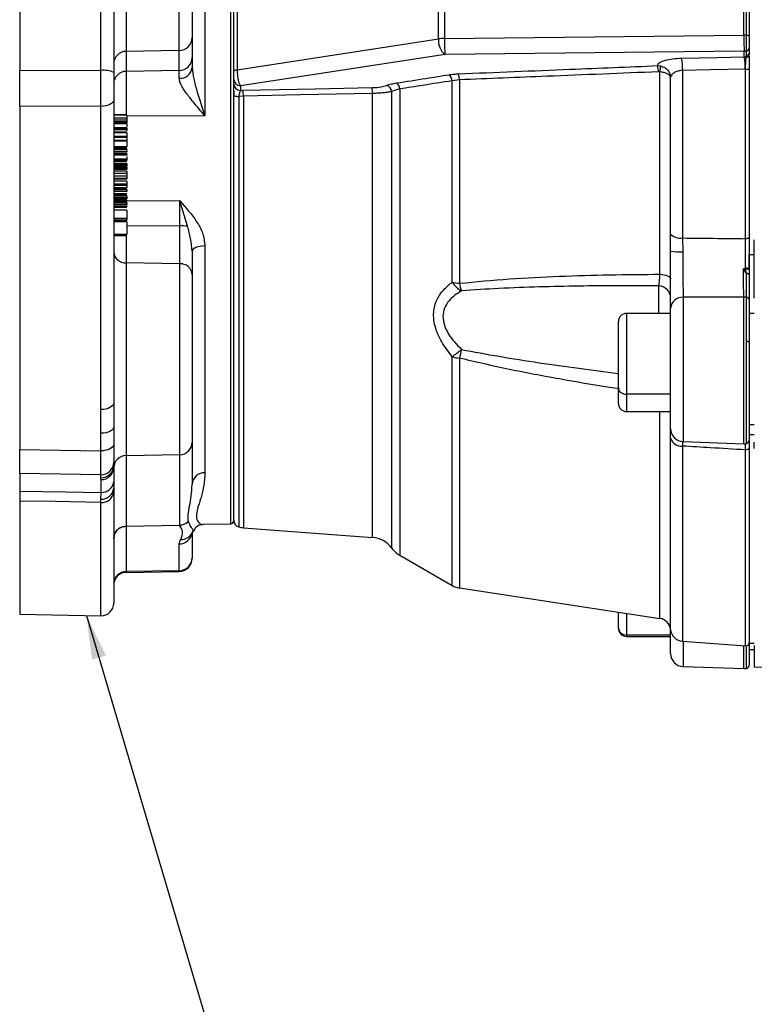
# Model space of a CAD drawing. Header units: inches. Extents: x 0.6 to 16.3, y 0.2 to 11.5.
# Tile 10 of 18: x 7.8 to 10.1, y 4 to 7.1. Entities that reach past the tile are written whole.
import ezdxf

# ---------------------------------------------------------------- set-up
doc = ezdxf.new("R2010")
doc.units = ezdxf.units.IN
doc.header["$MEASUREMENT"] = 0
doc.styles.add('SLDTEXTSTYLE0', font='TXT', dxfattribs={"width": 0.75})
doc.dimstyles.new('SLDDIMSTYLE2', dxfattribs={"dimtxt": 0.137795, "dimasz": 0.14, "dimexe": 0, "dimexo": 0.0625, "dimgap": 0.034449, "dimtad": 0, "dimdec": 1, "dimlfac": 1.5, "dimrnd": 1e-09, "dimzin": 12, "dimdsep": 46, "dimtxsty": 'SLDTEXTSTYLE0', "dimblk1": 'CLOSED', "dimblk2": 'CLOSED', "dimsah": 1, "dimcen": 0.09, "dimadec": 0, "dimazin": 3, "dimtfac": 1, "dimtdec": 1, "dimtofl": 0, "dimtmove": 0, "dimatfit": 3, "dimldrblk": 'CLOSED', "dimfxl": 0, "dimfrac": 2, "dimtolj": 1, "dimtzin": 12, "dimarcsym": 0})
doc.dimstyles.new('SLDDIMSTYLE3', dxfattribs={"dimtxt": 0.18, "dimasz": 0.14, "dimexe": 0, "dimexo": 0.0625, "dimgap": 0, "dimtad": 0, "dimtih": 1, "dimtoh": 1, "dimdec": 0, "dimrnd": 1e-09, "dimzin": 0, "dimdsep": 46, "dimtxsty": 'Standard', "dimsah": 1, "dimcen": 0.09, "dimadec": 0, "dimazin": 0, "dimtfac": 0.14, "dimtdec": 0, "dimtofl": 0, "dimtmove": 0, "dimatfit": 3, "dimfxl": 0, "dimfrac": 2, "dimtolj": 1, "dimtzin": 0, "dimarcsym": 0})

# ---------------------------------------------------------------- blocks, each defined once
blk = doc.blocks.new('_Closed')
at = {"color": 0, "linetype": 'ByBlock', "lineweight": -2}
for p, q in [((-1, 0.166667), (0, 0)), ((-1, 0.166667), (-1, -0.166667)), ((0, 0), (-1, -0.166667)), ((0, 0), (-1, 0))]:
    blk.add_line(p, q, dxfattribs=at)
blk = doc.blocks.new('_D_5')
at = {"color": 7, "linetype": 'Continuous', "lineweight": 0}
for p, q in [((9.9424, 10.7952), (9.9005, 10.7952)), ((9.9005, 10.7952), (9.9005, 10.5764)), ((10.2479, 10.7952), (10.2899, 10.7952)), ((10.2899, 10.7952), (10.2899, 10.5764)), ((7.7641, 6.9089), (7.7641, 10.6361)), ((12.3531, 5.643), (12.3531, 10.6361)), ((7.7641, 10.5967), (9.7796, 10.5967)), ((12.3531, 10.5967), (10.4107, 10.5967)), ((9.9005, 10.5764), (9.9424, 10.5764)), ((10.2899, 10.5764), (10.2479, 10.5764))]:
    blk.add_line(p, q, dxfattribs=at)
at = {"color": 7, "linetype": 'Continuous', "lineweight": 18, "xscale": 0.14, "yscale": 0.14, "rotation": 180.0000000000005}
blk.add_blockref('_Closed', (7.7641, 10.5967, -2.001), dxfattribs=at)
at = {"color": 7, "linetype": 'Continuous', "lineweight": 18, "xscale": 0.14, "yscale": 0.14}
blk.add_blockref('_Closed', (12.3531, 10.5967, -2.001), dxfattribs=at)
at = {"color": 7, "linetype": 'Continuous', "lineweight": 18, "char_height": 0.1378, "attachment_point": 1, "style": 'SLDTEXTSTYLE0'}
for s, insert in [('175', (9.9424, 10.7541)), ('6.9', (9.9679, 10.5479))]:
    blk.add_mtext(s, dxfattribs=dict(at, insert=insert))

msp = doc.modelspace()

# ---------------------------------------------------------------- linework, layer by layer
at = {"color": 7, "linetype": 'Continuous', "lineweight": 25}
for p, q in [((9.0998, 7.0833), (9.0998, 7.9687)), ((9.1192, 7.9702), (9.1192, 7.0848)), ((8.4474, 6.9809), (8.4474, 7.8663)), ((8.4577, 7.871), (8.4577, 6.9855)), ((7.7641, 7.7958), (7.7641, 6.9839)), ((8.0234, 6.9829), (8.0234, 7.7981)), ((8.0641, 7.7919), (8.0641, 6.9766)), ((8.3141, 7.5792), (8.3141, 7.0877)), ((10.0738, 7.095), (10.0738, 7.4584)), ((10.082, 7.0949), (10.082, 7.4583)), ((10.0908, 7.4556), (10.0908, 7.0922)), ((8.355, 7.2652), (8.355, 6.838)), ((9.1192, 7.0848), (10.0738, 7.095)), ((10.082, 7.0444), (10.082, 7.0949)), ((8.3141, 7.0877), (8.3141, 7.0239)), ((8.4577, 6.9855), (9.0998, 7.0833)), ((10.0908, 7.0922), (10.0908, 7.0544)), ((8.2732, 7.0468), (8.1034, 7.0439)), ((8.1034, 7.0439), (8.1034, 6.9801)), ((8.2732, 6.983), (8.2732, 7.0468)), ((9.121, 7.0337), (8.4683, 6.9344)), ((10.0755, 7.044), (9.121, 7.0337)), ((10.0755, 7.0262), (10.0755, 7.044)), ((10.082, 7.0287), (10.082, 7.0444)), ((10.0908, 7.0544), (10.0908, 7.0387)), ((8.3141, 7.0239), (8.3141, 6.9928)), ((10.0908, 7.0291), (10.0908, 6.3968)), ((7.7641, 6.9839), (8.0234, 6.9829)), ((8.2732, 6.983), (8.1034, 6.9801)), ((8.2732, 6.958), (8.2732, 6.983)), ((9.7986, 6.9983), (9.8082, 6.9974)), ((9.8065, 6.3334), (9.8065, 6.9784)), ((9.8786, 6.983), (9.8786, 6.4491)), ((10.0796, 6.4468), (10.0796, 6.9869)), ((8.4474, 6.9396), (8.4474, 6.9545)), ((9.1669, 6.953), (9.1436, 6.95)), ((9.1436, 6.3081), (9.1436, 6.95)), ((9.1669, 6.953), (9.1669, 6.3046)), ((9.8403, 6.4607), (9.8403, 6.9619)), ((8.4474, 6.9176), (8.4474, 6.9023)), ((8.4683, 6.9344), (8.4683, 6.9195)), ((8.0641, 6.8897), (8.0641, 5.9236)), ((8.4474, 5.5481), (8.4474, 6.9023)), ((8.4776, 6.9014), (8.4631, 6.9005)), ((8.0234, 6.8685), (7.7641, 6.8695)), ((7.7641, 6.8695), (7.7641, 5.7749)), ((8.0234, 5.9024), (8.0234, 6.8685)), ((8.102, 6.8411), (8.0641, 6.8411)), ((8.1058, 6.8401), (8.0641, 6.8401)), ((8.1058, 6.831), (8.0641, 6.831)), ((8.1058, 6.8246), (8.0641, 6.8246)), ((8.1058, 6.8192), (8.0641, 6.8192)), ((8.1058, 6.8158), (8.0641, 6.8158)), ((8.102, 6.8137), (8.0641, 6.8137)), ((8.1058, 6.8137), (8.0641, 6.8137)), ((8.1058, 6.8129), (8.0641, 6.8129)), ((8.1058, 6.8137), (8.102, 6.8137)), ((8.1058, 6.8401), (8.1058, 6.831)), ((8.1058, 6.8246), (8.1058, 6.8192)), ((8.1058, 6.8129), (8.1058, 6.8038)), ((8.102, 6.8001), (8.0641, 6.8001)), ((8.1058, 6.7986), (8.0641, 6.7986)), ((8.102, 6.7948), (8.0641, 6.7948)), ((8.1058, 6.7948), (8.0641, 6.7948)), ((8.1058, 6.794), (8.0641, 6.794)), ((8.102, 6.7867), (8.0641, 6.7867)), ((8.1058, 6.7867), (8.0641, 6.7867)), ((8.1058, 6.7863), (8.0641, 6.7863)), ((8.102, 6.7851), (8.0641, 6.7851)), ((8.1058, 6.7851), (8.0641, 6.7851)), ((8.1058, 6.7843), (8.0641, 6.7843)), ((8.1058, 6.8001), (8.102, 6.8001)), ((8.1058, 6.7948), (8.102, 6.7948)), ((8.1058, 6.7867), (8.102, 6.7867)), ((8.1058, 6.7851), (8.102, 6.7851)), ((8.1058, 6.794), (8.1058, 6.7904)), ((8.1058, 6.7843), (8.1058, 6.7729)), ((8.1058, 6.7729), (8.0641, 6.7729)), ((8.1058, 6.7691), (8.0641, 6.7691)), ((8.1058, 6.7597), (8.0641, 6.7597)), ((8.1058, 6.7579), (8.0641, 6.7579)), ((8.1058, 6.7691), (8.1058, 6.7597)), ((8.1058, 6.7579), (8.1058, 6.7399)), ((8.1058, 6.7399), (8.0641, 6.7399)), ((8.1058, 6.735), (8.0641, 6.735)), ((8.102, 6.7336), (8.0641, 6.7336)), ((8.1058, 6.7336), (8.0641, 6.7336)), ((8.1058, 6.7333), (8.0641, 6.7333)), ((8.1058, 6.7331), (8.0641, 6.7331)), ((8.1058, 6.7328), (8.0641, 6.7328)), ((8.1058, 6.7314), (8.0641, 6.7314)), ((8.1058, 6.7245), (8.0641, 6.7245)), ((8.1058, 6.7221), (8.0641, 6.7221)), ((8.102, 6.7174), (8.0641, 6.7174)), ((8.1058, 6.7174), (8.0641, 6.7174)), ((8.1058, 6.7171), (8.0641, 6.7171)), ((8.1058, 6.7336), (8.102, 6.7336)), ((8.1058, 6.7174), (8.102, 6.7174)), ((8.1058, 6.7333), (8.1058, 6.7331)), ((8.1058, 6.7328), (8.1058, 6.7314)), ((8.1058, 6.7245), (8.1058, 6.7221)), ((8.1058, 6.7171), (8.1058, 6.7157)), ((8.1058, 6.7157), (8.0641, 6.7157)), ((8.1058, 6.7153), (8.0641, 6.7153)), ((8.1058, 6.7125), (8.0641, 6.7125)), ((8.1058, 6.7007), (8.0641, 6.7007)), ((8.1058, 6.6965), (8.0641, 6.6965)), ((8.1058, 6.6932), (8.0641, 6.6932)), ((8.1058, 6.6927), (8.0641, 6.6927)), ((8.1058, 6.6865), (8.0641, 6.6865)), ((8.1058, 6.7153), (8.1058, 6.7125)), ((8.1058, 6.7007), (8.1058, 6.6965)), ((8.1058, 6.6932), (8.1058, 6.6927)), ((8.1058, 6.6865), (8.1058, 6.6845)), ((8.1058, 6.6845), (8.0641, 6.6845)), ((8.1058, 6.6804), (8.0641, 6.6804)), ((8.1058, 6.6783), (8.0641, 6.6783)), ((8.1058, 6.6749), (8.0641, 6.6749)), ((8.1058, 6.6746), (8.0641, 6.6746)), ((8.1058, 6.6703), (8.0641, 6.6703)), ((8.1058, 6.6677), (8.0641, 6.6677)), ((8.1058, 6.6673), (8.0641, 6.6673)), ((8.1058, 6.667), (8.0641, 6.667)), ((8.1058, 6.6617), (8.0641, 6.6617)), ((8.1058, 6.6545), (8.0641, 6.6545)), ((8.1058, 6.6804), (8.1058, 6.6783)), ((8.1058, 6.6703), (8.1058, 6.6677)), ((8.1058, 6.6673), (8.1058, 6.667)), ((8.1058, 6.6617), (8.1058, 6.6545)), ((8.1058, 6.6461), (8.0641, 6.6461)), ((8.1058, 6.6388), (8.0641, 6.6388)), ((8.1058, 6.6369), (8.0641, 6.6369)), ((8.1058, 6.6364), (8.0641, 6.6364)), ((8.1058, 6.63), (8.0641, 6.63)), ((8.1058, 6.6461), (8.1058, 6.6388)), ((8.1058, 6.6369), (8.1058, 6.6364)), ((8.1058, 6.63), (8.1058, 6.6208)), ((8.1058, 6.6208), (8.0641, 6.6208)), ((8.1058, 6.6168), (8.0641, 6.6168)), ((8.1058, 6.6092), (8.0641, 6.6092)), ((8.0641, 6.6082), (8.1058, 6.6082)), ((8.1058, 6.6074), (8.0641, 6.6074)), ((8.1058, 6.6038), (8.0641, 6.6038)), ((8.1058, 6.5987), (8.0641, 6.5987)), ((8.1058, 6.5974), (8.0641, 6.5974)), ((8.1058, 6.6168), (8.1058, 6.6092)), ((8.1058, 6.5987), (8.1058, 6.5974)), ((8.1058, 6.59), (8.0641, 6.59)), ((8.1058, 6.5899), (8.0641, 6.5899)), ((8.1058, 6.5898), (8.0641, 6.5898)), ((8.1058, 6.587), (8.0641, 6.587)), ((8.1058, 6.5836), (8.0641, 6.5836)), ((8.1058, 6.5781), (8.0641, 6.5781)), ((8.1058, 6.5743), (8.0641, 6.5743)), ((8.1058, 6.5712), (8.0641, 6.5712)), ((8.0641, 6.5711), (8.1058, 6.5711)), ((8.1058, 6.5696), (8.0641, 6.5696)), ((8.1058, 6.5685), (8.0641, 6.5685)), ((8.1058, 6.564), (8.0641, 6.564)), ((8.1058, 6.5621), (8.0641, 6.5621)), ((8.1058, 6.5836), (8.1058, 6.5781)), ((8.1058, 6.5696), (8.1058, 6.5685)), ((8.2994, 6.4864), (8.2748, 6.5673)), ((8.2748, 6.4879), (8.2748, 6.5673)), ((8.1058, 6.5564), (8.0641, 6.5564)), ((8.1058, 6.5562), (8.0641, 6.5562)), ((8.0641, 6.5556), (8.1058, 6.5556)), ((8.1058, 6.5497), (8.0641, 6.5497)), ((8.0641, 6.547), (8.1058, 6.547)), ((8.1058, 6.5381), (8.0641, 6.5381)), ((8.1058, 6.5564), (8.1058, 6.5562)), ((8.1058, 6.5519), (8.1058, 6.5497)), ((8.1058, 6.5381), (8.1058, 6.5111)), ((8.1058, 6.5111), (8.0641, 6.5111)), ((8.1058, 6.5062), (8.0641, 6.5062)), ((8.0641, 6.5051), (8.1058, 6.5051)), ((8.1058, 6.5051), (8.0641, 6.5051)), ((8.1058, 6.5), (8.0641, 6.5)), ((8.1058, 6.5), (8.1058, 6.4603)), ((8.2748, 6.367), (8.2748, 6.4879)), ((8.1058, 6.4603), (8.0641, 6.4603)), ((8.0641, 6.4573), (8.1058, 6.4573)), ((8.1058, 6.4573), (8.0641, 6.4573)), ((9.8405, 6.4073), (9.8403, 6.4607)), ((9.8786, 6.4491), (9.879, 6.4053)), ((10.1074, 6.3968), (10.1074, 6.4431)), ((8.3141, 6.4067), (8.3141, 6.3324)), ((8.355, 6.4236), (8.355, 5.7007)), ((10.0908, 6.3968), (10.1074, 6.3968)), ((10.0908, 6.3535), (10.0908, 6.3968)), ((10.1074, 6.2567), (10.1074, 6.3968)), ((8.1034, 6.3696), (8.1034, 5.7551)), ((8.2748, 6.367), (8.1034, 6.3696)), ((8.2748, 5.758), (8.2748, 6.367)), ((10.082, 6.3357), (10.0726, 6.3509)), ((10.0726, 6.3509), (10.0798, 6.3493)), ((10.082, 6.3357), (10.0798, 6.3493)), ((8.3141, 6.3324), (8.3141, 5.7973)), ((10.082, 6.119), (10.082, 6.2605)), ((10.0908, 6.2522), (10.0908, 6.1164)), ((9.8405, 5.8416), (9.8405, 6.2256)), ((9.6741, 5.9675), (9.6741, 6.1831)), ((9.8405, 6.2085), (9.6995, 6.2085)), ((10.1074, 6.2086), (10.0908, 6.2086)), ((10.0908, 6.1164), (10.0908, 5.804)), ((9.6741, 5.9211), (9.6741, 5.9675)), ((8.0641, 5.9236), (8.0641, 5.8477)), ((9.6995, 5.8958), (9.8405, 5.8958)), ((8.0641, 5.8477), (8.0641, 5.792)), ((9.8403, 5.8105), (9.8405, 5.8494)), ((10.0908, 5.8541), (10.1074, 5.8541)), ((8.0234, 5.7708), (8.0234, 5.8265)), ((10.1074, 5.8221), (10.0908, 5.8221)), ((7.7641, 5.7749), (8.0234, 5.7708)), ((8.3141, 5.7973), (8.3141, 5.6636)), ((9.8807, 5.8), (10.074, 5.7932)), ((10.0908, 5.804), (10.0908, 5.158)), ((10.0908, 5.7978), (10.0908, 5.7807)), ((10.1074, 5.7783), (10.1074, 5.7984)), ((8.2748, 5.758), (8.1034, 5.7551)), ((8.1034, 5.7551), (8.1034, 5.5303)), ((8.2748, 5.5344), (8.2748, 5.758)), ((8.0641, 5.734), (8.0641, 5.724)), ((8.0641, 5.724), (8.0641, 5.7172)), ((8.0234, 5.6945), (7.7641, 5.6986)), ((7.7641, 5.6986), (7.7641, 5.6423)), ((8.0234, 5.6845), (8.0234, 5.6945)), ((8.0645, 5.6717), (8.0641, 5.6513)), ((8.0234, 5.6169), (8.0243, 5.638)), ((8.0641, 5.6383), (8.0641, 5.285)), ((7.7641, 5.6106), (7.7641, 5.2496)), ((8.1034, 5.5303), (8.2743, 5.5333)), ((8.2742, 5.5328), (8.1034, 5.5299)), ((8.1034, 5.5299), (8.1034, 5.3857)), ((8.3481, 5.5363), (8.4372, 5.5378)), ((8.4776, 5.5255), (8.8897, 5.4948)), ((8.3121, 5.506), (8.3176, 5.5166)), ((8.3129, 5.5074), (8.3128, 5.5072)), ((8.3141, 5.5094), (8.3141, 5.43)), ((8.2732, 5.3886), (8.2732, 5.4737)), ((8.3141, 5.43), (8.3141, 5.4278)), ((8.9767, 5.4375), (9.1436, 5.3415)), ((8.2732, 5.3886), (8.1034, 5.3857)), ((8.1034, 5.3832), (8.2732, 5.3862)), ((9.1669, 5.3334), (9.8065, 5.2365)), ((7.7641, 5.2496), (8.0234, 5.245)), ((9.6741, 5.208), (9.6741, 5.2565)), ((9.6741, 5.2043), (9.6741, 5.208)), ((9.6995, 5.179), (9.8405, 5.179)), ((9.8405, 5.1248), (9.8405, 5.1993)), ((9.8786, 5.1637), (10.0796, 5.1487)), ((10.0908, 5.158), (10.1074, 5.158)), ((10.0908, 5.158), (10.0908, 5.0872)), ((10.1074, 5.1505), (10.1074, 5.0816)), ((10.0908, 5.1373), (10.1074, 5.1373)), ((9.8807, 5.0832), (10.074, 5.0764)), ((10.1074, 5.0816), (10.7522, 5.0647))]:
    msp.add_line(p, q, dxfattribs=at)
at = {"color": 8, "linetype": 'Continuous', "lineweight": 25}
for p, q in [((8.1034, 7.6238), (8.1034, 7.0439)), ((8.2732, 7.0468), (8.2732, 7.6208)), ((8.4372, 5.5378), (8.4372, 7.2649)), ((8.1034, 6.9801), (8.1034, 6.8411)), ((8.8897, 5.4948), (8.8897, 6.9097)), ((8.9508, 5.4607), (8.9508, 6.916)), ((8.9767, 6.9242), (8.9767, 5.4375)), ((8.4631, 6.9005), (8.4631, 5.5279)), ((8.4776, 6.9014), (8.4776, 5.5255)), ((8.355, 6.838), (8.1058, 6.8374)), ((8.2748, 6.5673), (8.1058, 6.5664)), ((8.1058, 6.4883), (8.2748, 6.4879)), ((8.1034, 6.4561), (8.1034, 6.3696)), ((9.8026, 6.2085), (9.8026, 6.296)), ((9.8807, 6.26), (9.8807, 5.8)), ((10.074, 5.7932), (10.074, 6.2609)), ((9.6995, 6.2085), (9.6995, 5.9512)), ((10.082, 5.7937), (10.082, 6.119)), ((9.1436, 5.3415), (9.1436, 6.0704)), ((9.1669, 6.0658), (9.1669, 5.3334)), ((9.8405, 5.9512), (9.6995, 5.9512)), ((9.6995, 5.9512), (9.6995, 5.8958)), ((9.8065, 5.2365), (9.8065, 5.8958)), ((9.8403, 5.201), (9.8403, 5.8105)), ((9.8788, 5.7991), (9.8786, 5.7856)), ((9.8786, 5.7856), (9.8786, 5.1637)), ((10.0796, 5.7737), (10.0796, 5.7939)), ((10.0796, 5.1487), (10.0796, 5.7737)), ((8.0234, 5.245), (8.0234, 5.6064)), ((8.3171, 5.5164), (8.3166, 5.515)), ((8.0645, 5.3839), (8.0641, 5.3815)), ((8.0642, 5.3869), (8.0645, 5.3839)), ((8.1034, 5.3857), (8.1034, 5.3832)), ((8.2732, 5.3862), (8.2732, 5.3886)), ((9.6995, 5.2527), (9.6995, 5.1834)), ((9.8405, 5.1834), (9.6995, 5.1834)), ((9.6995, 5.1834), (9.6995, 5.179)), ((9.8807, 5.1635), (9.8807, 5.0832)), ((10.074, 5.0764), (10.074, 5.1491)), ((10.082, 5.0769), (10.082, 5.1488))]:
    msp.add_line(p, q, dxfattribs=at)
at = {"color": 7, "linetype": 'Continuous', "lineweight": 25, "flags": 128}
for points in [[(9.8755, 7.0222), (9.9875, 7.0244), (10.0755, 7.0262)], [(8.4474, 6.9809), (8.4476, 6.9816), (8.4481, 6.9823), (8.449, 6.9829), (8.4502, 6.9836), (8.4517, 6.9841), (8.4534, 6.9847), (8.4555, 6.9851), (8.4577, 6.9855)], [(10.0786, 6.9869), (9.9666, 6.9847), (9.8786, 6.983)], [(8.4761, 6.9197), (8.7068, 6.9245), (8.8881, 6.9282)], [(8.8897, 6.9097), (8.6589, 6.9051), (8.4776, 6.9014)], [(8.0641, 6.8897), (8.0633, 6.8855), (8.061, 6.8815), (8.0572, 6.8778), (8.0521, 6.8746), (8.046, 6.872), (8.0389, 6.87), (8.0313, 6.8689), (8.0234, 6.8685)], [(10.0908, 6.45), (10.0905, 6.4494), (10.0899, 6.4487), (10.0888, 6.4482), (10.0874, 6.4477), (10.0857, 6.4473), (10.0838, 6.447), (10.0817, 6.4468), (10.0796, 6.4468)], [(8.355, 6.4236), (8.347, 6.4233), (8.3393, 6.4223), (8.3322, 6.4207), (8.3261, 6.4186), (8.321, 6.416), (8.3172, 6.4131), (8.3149, 6.41), (8.3141, 6.4067)], [(9.8065, 6.3334), (9.8134, 6.3327), (9.8199, 6.3316), (9.8257, 6.3301), (9.8308, 6.3281), (9.8349, 6.3259), (9.838, 6.3234), (9.8399, 6.3208), (9.8405, 6.318)], [(10.0908, 6.332), (10.0906, 6.3327), (10.0901, 6.3333), (10.0893, 6.3339), (10.0883, 6.3344), (10.087, 6.3349), (10.0854, 6.3353), (10.0838, 6.3355), (10.082, 6.3357)], [(9.6741, 5.9675), (9.6746, 5.9643), (9.6761, 5.9613), (9.6784, 5.9584), (9.6816, 5.956), (9.6854, 5.9539), (9.6898, 5.9524), (9.6945, 5.9515), (9.6995, 5.9512)], [(8.0641, 5.9236), (8.0633, 5.9194), (8.061, 5.9154), (8.0572, 5.9117), (8.0521, 5.9084), (8.046, 5.9058), (8.0389, 5.9039), (8.0313, 5.9027), (8.0234, 5.9024)], [(8.0641, 5.8477), (8.0633, 5.8435), (8.061, 5.8395), (8.0572, 5.8358), (8.0521, 5.8326), (8.046, 5.8299), (8.0389, 5.828), (8.0313, 5.8268), (8.0234, 5.8265)], [(8.0641, 5.792), (8.0633, 5.7878), (8.061, 5.7838), (8.0572, 5.7801), (8.0521, 5.7768), (8.046, 5.7742), (8.0389, 5.7723), (8.0313, 5.7711), (8.0234, 5.7708)], [(10.0908, 5.7807), (10.0905, 5.7792), (10.0899, 5.7779), (10.0888, 5.7766), (10.0874, 5.7756), (10.0857, 5.7747), (10.0838, 5.7741), (10.0817, 5.7738), (10.0796, 5.7737)], [(7.7641, 5.6423), (7.9098, 5.6399), (8.0243, 5.638)], [(8.0234, 5.6064), (7.8782, 5.6087), (7.7641, 5.6106)], [(8.3166, 5.515), (8.314, 5.5093), (8.3128, 5.5072)]]:
    msp.add_lwpolyline(points, dxfattribs=at)
at = {"color": 7, "linetype": 'Continuous', "lineweight": 25}
for centre, radius, start, end in [((10.6095, 7.0875), 0.5358, 179.2003, 184.6619), ((10.0755, 6.9352), 0.1598, 87.671, 90.6178), ((10.0837, 7.0847), 0.0103, 46.5542, 99.7443), ((8.2728, 7.088), 0.0413, 270.4614, 359.4762), ((9.1564, 7.0781), 0.0568, 174.7852, 231.4038), ((9.1202, 6.9439), 0.1409, 90.4002, 98.3208), ((9.6549, 7.0773), 0.5358, 179.2003, 184.6619), ((8.1037, 7.0042), 0.0396, 90.4614, 179.4762), ((10.0755, 7.0871), 0.0431, 269.9986, 278.6681), ((10.0806, 7.0364), 0.0102, 271.353, 358.8287), ((10.081, 7.0339), 0.00982, 272.1927, 357.184), ((10.0806, 7.0545), 0.0102, 277.8111, 359.1931), ((10.0806, 7.0388), 0.0102, 277.8111, 359.1931), ((8.2728, 7.0243), 0.0413, 270.4614, 359.4762), ((9.652, 6.9847), 0.2267, 359.5559, 9.5016), ((9.8513, 6.9887), 0.2273, 359.5475, 9.4881), ((8.0335, 6.9128), 0.0708, 64.3543, 98.1666), ((8.1037, 6.9405), 0.0396, 90.4614, 179.4762), ((8.2757, 6.9965), 0.0386, 266.2045, 354.5185), ((9.1188, 6.9491), 0.0248, 2.204, 54.4644), ((9.11, 6.9536), 0.0569, 359.4143, 19.0861), ((9.7436, 6.9795), 0.058, 359.2846, 18.8932), ((9.7506, 6.9929), 0.0578, 345.3847, 4.4308), ((10.0825, 7.1087), 0.1218, 268.6193, 273.886), ((8.4679, 6.9549), 0.0205, 181.0102, 270.9758), ((8.4679, 6.94), 0.0205, 181.0102, 270.9758), ((8.9522, 6.9231), 0.0246, 2.723, 54.8147), ((8.3731, 6.9018), 0.1045, 359.7857, 9.889), ((8.7842, 6.9102), 0.1055, 359.7576, 9.8398), ((8.9283, 6.9132), 0.0227, 6.9962, 75.4566), ((8.4599, 6.9424), 0.042, 252.7879, 274.4158), ((8.2754, 6.2825), 0.2054, 83.2719, 90.1595), ((9.872, 6.4964), 0.0477, 228.3132, 277.9527), ((8.1015, 6.4071), 0.0375, 184.3239, 272.9211), ((9.8699, 6.6023), 0.1972, 261.4298, 272.6527), ((8.2767, 6.3296), 0.0375, 4.3239, 92.9211), ((10.0824, 6.3394), 0.0133, 50.9477, 102.0199), ((10.0826, 6.3331), 0.0165, 60.1072, 99.6161), ((9.175, 6.4387), 0.1343, 256.4803, 266.5117), ((9.2214, 6.3621), 0.0947, 214.8154, 239.5276), ((9.3256, 6.3345), 0.1615, 190.6796, 199.5382), ((9.8017, 6.2572), 0.0388, 1.5148, 88.6449), ((9.8785, 6.2218), 0.0382, 86.7569, 174.1999), ((10.0755, 6.2094), 0.0515, 82.7579, 91.6189), ((10.0816, 6.2513), 0.0092, 5.5938, 87.733), ((9.6995, 6.1831), 0.0253, 90, 180), ((8.7772, 6.5677), 0.6177, 306.3815, 309.8888), ((12.0302, 5.4145), 2.9365, 166.6254, 167.1855), ((10.0837, 6.1089), 0.0103, 46.5542, 99.7443), ((9.1753, 6.1693), 0.1038, 252.2154, 265.3126), ((9.6995, 5.9211), 0.0253, 180, 270), ((9.8821, 5.8416), 0.0417, 180, 268), ((9.8758, 5.8232), 0.0377, 199.6925, 274.3604), ((8.2745, 5.7977), 0.0396, 270.4631, 359.4779), ((10.0755, 5.8349), 0.0417, 268, 278.9712), ((10.0804, 5.804), 0.0104, 278.9712, 0), ((8.1037, 5.7155), 0.0397, 90.4878, 177.4421), ((8.0243, 5.7342), 0.0398, 268.6558, 359.6346), ((8.0243, 5.7243), 0.0398, 268.6558, 359.6346), ((8.0244, 5.7189), 0.0398, 268.6857, 357.6069), ((8.3535, 5.6612), 0.0395, 87.786, 176.5533), ((8.0266, 5.6544), 0.0376, 265.1242, 355.2972), ((8.0251, 5.6779), 0.0399, 268.7827, 351.0417), ((8.0276, 5.6429), 0.0368, 263.4686, 352.7179), ((8.0456, 5.5301), 0.0578, 359.7765, 0.2235), ((8.2778, 5.5552), 0.0223, 260.9593, 268.089), ((8.2742, 5.5748), 0.0404, 270.9075, 311.7754), ((8.437, 5.5482), 0.0104, 271, 0), ((8.4683, 5.5481), 0.0208, 180, 255.5995), ((8.4838, 5.6086), 0.0833, 255.5995, 265.7296), ((8.8835, 5.4117), 0.0833, 36.0476, 85.7296), ((8.2726, 5.4301), 0.0415, 270.7804, 359.7888), ((9.0182, 5.5097), 0.0833, 216.0476, 240.1084), ((8.2724, 5.4278), 0.0417, 271, 0), ((8.104, 5.3458), 0.0399, 90.7904, 177.7673), ((8.1041, 5.3432), 0.04, 91, 180), ((9.1769, 5.3993), 0.0667, 240.1084, 261.3794), ((8.0241, 5.285), 0.04, 269, 0), ((9.8005, 5.1969), 0.04, 5.8604, 81.3794), ((9.6991, 5.2084), 0.025, 180.8309, 270.8075), ((9.6995, 5.2043), 0.0253, 180, 270), ((9.8817, 5.2052), 0.0417, 185.8604, 265.7296), ((10.0804, 5.1591), 0.0104, 265.7296, 0), ((9.8821, 5.1248), 0.0417, 180, 268), ((10.0804, 5.0872), 0.0104, 278.9712, 360), ((10.0755, 5.1181), 0.0417, 268, 278.9712)]:
    msp.add_arc(centre, radius, start, end, dxfattribs=at)
at = {"color": 8, "linetype": 'Continuous', "lineweight": 25}
for centre, radius, start, end in [((8.2726, 5.5153), 0.0415, 270.8041, 350.5908), ((8.2779, 5.5289), 0.0411, 270.3331, 328.032)]:
    msp.add_arc(centre, radius, start, end, dxfattribs=at)
at = {"color": 7, "linetype": 'Continuous', "lineweight": 25}
for points, knots in [([(10.0908, 7.0387), (10.0908, 7.0382), (10.0908, 7.0374), (10.0908, 7.0365), (10.0908, 7.0362)], [0, 0, 0, 0, 0.559995, 1, 1, 1, 1]), ([(10.0908, 7.0362), (10.0908, 7.0357), (10.0908, 7.0349), (10.0908, 7.0339), (10.0908, 7.0334)], [0, 0, 0, 0, 0.559902, 1, 1, 1, 1]), ([(9.7986, 6.9983), (9.7993, 7.0015), (9.8007, 7.008), (9.8204, 7.0157), (9.8465, 7.0208), (9.8659, 7.0217), (9.8755, 7.0222)], [0, 0, 0, 0, 0.280253, 0.559733, 0.77983, 1, 1, 1, 1]), ([(10.0755, 7.0262), (10.0762, 7.0262), (10.0775, 7.0263), (10.0787, 7.0265), (10.0793, 7.0265)], [0, 0, 0, 0, 0.5599969, 1, 1, 1, 1]), ([(10.0793, 7.0265), (10.0797, 7.0269), (10.0806, 7.0276), (10.0816, 7.0284), (10.082, 7.0287)], [0, 0, 0, 0, 0.559892, 1, 1, 1, 1]), ([(10.0793, 7.0265), (10.0796, 7.0265), (10.0801, 7.0264), (10.0806, 7.0262), (10.0808, 7.0262)], [0, 0, 0, 0, 0.55999, 1, 1, 1, 1]), ([(10.0793, 7.0265), (10.0796, 7.0262), (10.0803, 7.0255), (10.081, 7.0245), (10.0813, 7.0241)], [0, 0, 0, 0, 0.560132, 1, 1, 1, 1]), ([(10.0796, 6.9869), (10.0796, 6.9908), (10.0797, 6.9985), (10.08, 7.0091), (10.0805, 7.0181), (10.0811, 7.0221), (10.0813, 7.0241)], [0, 0, 0, 0, 0.24844, 0.497693, 0.748003, 1, 1, 1, 1]), ([(10.0808, 7.0262), (10.081, 7.0267), (10.0814, 7.0275), (10.0818, 7.0284), (10.082, 7.0287)], [0, 0, 0, 0, 0.5600005, 1, 1, 1, 1]), ([(10.0813, 7.0241), (10.0812, 7.0245), (10.0811, 7.0253), (10.0809, 7.0259), (10.0808, 7.0262)], [0, 0, 0, 0, 0.559908, 1, 1, 1, 1]), ([(10.0908, 7.0291), (10.0908, 7.0276), (10.0908, 7.0232), (10.0908, 7.0094), (10.0908, 6.9956), (10.0908, 6.9872)], [0, 0, 0, 0, 0.172552, 0.495709, 1, 1, 1, 1]), ([(7.7641, 6.8695), (7.7641, 6.8898), (7.7641, 6.9261), (7.7641, 6.9662), (7.7641, 6.9839)], [0, 0, 0, 0, 0.559999, 1, 1, 1, 1]), ([(8.0641, 6.9766), (8.0641, 6.9595), (8.0641, 6.9288), (8.0641, 6.9017), (8.0641, 6.8897)], [0, 0, 0, 0, 0.559999, 1, 1, 1, 1]), ([(8.3141, 6.9928), (8.3154, 6.9808), (8.318, 6.9568), (8.3332, 6.9047), (8.3463, 6.8647), (8.355, 6.838)], [0, 0, 0, 0, 0.249903, 0.500154, 1, 1, 1, 1]), ([(8.4474, 6.9545), (8.4474, 6.9557), (8.4474, 6.9582), (8.4474, 6.9656), (8.4474, 6.9737), (8.4474, 6.9786), (8.4474, 6.9809)], [0, 0, 0, 0, 0.288176, 0.586196, 0.804737, 1, 1, 1, 1]), ([(8.4577, 6.9855), (8.4578, 6.9803), (8.4581, 6.9723), (8.4594, 6.9616), (8.4607, 6.9539), (8.4624, 6.9469), (8.4649, 6.9393), (8.4669, 6.9363), (8.4683, 6.9344)], [0, 0, 0, 0, 0.234823, 0.360655, 0.493284, 0.617313, 0.755943, 1, 1, 1, 1]), ([(8.9663, 6.9431), (8.9975, 6.948), (9.0531, 6.9568), (9.1087, 6.9655), (9.1332, 6.9693)], [0, 0, 0, 0, 0.56, 1, 1, 1, 1]), ([(9.1332, 6.9693), (9.1386, 6.97), (9.1483, 6.9714), (9.159, 6.9719), (9.1637, 6.9722)], [0, 0, 0, 0, 0.559442, 1, 1, 1, 1]), ([(9.1637, 6.9722), (9.2822, 6.9771), (9.4938, 6.9858), (9.7054, 6.9944), (9.7986, 6.9983)], [0, 0, 0, 0, 0.56, 1, 1, 1, 1]), ([(9.8017, 6.9787), (9.6832, 6.9739), (9.4716, 6.9654), (9.26, 6.9568), (9.1669, 6.953)], [0, 0, 0, 0, 0.56, 1, 1, 1, 1]), ([(9.8065, 6.9784), (9.8056, 6.9785), (9.804, 6.9788), (9.8024, 6.9788), (9.8017, 6.9787)], [0, 0, 0, 0, 0.559784, 1, 1, 1, 1]), ([(9.8403, 6.9619), (9.8394, 6.9638), (9.8378, 6.9676), (9.8304, 6.9726), (9.8198, 6.9765), (9.8109, 6.9777), (9.8065, 6.9784)], [0, 0, 0, 0, 0.249989, 0.499945, 0.749936, 1, 1, 1, 1]), ([(9.8082, 6.9974), (9.8128, 6.9959), (9.8219, 6.9931), (9.832, 6.9842), (9.8385, 6.9735), (9.8397, 6.9657), (9.8403, 6.9619)], [0, 0, 0, 0, 0.267847, 0.522786, 0.765124, 1, 1, 1, 1]), ([(9.8786, 6.983), (9.8761, 6.9828), (9.8709, 6.9824), (9.8612, 6.9804), (9.851, 6.9762), (9.8429, 6.9695), (9.8411, 6.9645), (9.8403, 6.9619)], [0, 0, 0, 0, 0.1235113, 0.250454, 0.4998807, 0.7497158, 1, 1, 1, 1]), ([(10.0796, 6.9869), (10.0794, 6.9869), (10.0791, 6.9869), (10.0787, 6.9869), (10.0786, 6.9869)], [0, 0, 0, 0, 0.559845, 1, 1, 1, 1]), ([(8.355, 6.838), (8.3484, 6.8459), (8.336, 6.8606), (8.3184, 6.8816), (8.3038, 6.9), (8.2915, 6.9165), (8.2819, 6.9316), (8.2747, 6.9459), (8.2737, 6.9541), (8.2732, 6.958)], [0, 0, 0, 0, 0.1825016, 0.3401939, 0.4987676, 0.6241198, 0.7490241, 0.8819458, 1, 1, 1, 1]), ([(8.4474, 6.9023), (8.4474, 6.9071), (8.4474, 6.9167), (8.4474, 6.9279), (8.4474, 6.9358), (8.4474, 6.9383), (8.4474, 6.9396)], [0, 0, 0, 0, 0.280582, 0.560114, 0.780218, 1, 1, 1, 1]), ([(8.934, 6.9352), (8.9391, 6.9369), (8.9484, 6.94), (8.9608, 6.9422), (8.9663, 6.9431)], [0, 0, 0, 0, 0.558198, 1, 1, 1, 1]), ([(9.1436, 6.95), (9.1124, 6.9452), (9.0568, 6.9366), (9.0012, 6.928), (8.9767, 6.9242)], [0, 0, 0, 0, 0.56, 1, 1, 1, 1]), ([(8.4683, 6.9195), (8.4679, 6.9187), (8.4672, 6.9172), (8.4658, 6.9127), (8.4642, 6.9071), (8.4635, 6.9027), (8.4631, 6.9005)], [0, 0, 0, 0, 0.248207, 0.499486, 0.751819, 1, 1, 1, 1]), ([(8.4683, 6.9195), (8.4697, 6.9195), (8.4723, 6.9196), (8.4749, 6.9197), (8.4761, 6.9197)], [0, 0, 0, 0, 0.558674, 1, 1, 1, 1]), ([(8.8881, 6.9282), (8.8984, 6.9288), (8.9167, 6.9299), (8.9287, 6.9336), (8.934, 6.9352)], [0, 0, 0, 0, 0.559015, 1, 1, 1, 1]), ([(8.9508, 6.916), (8.9469, 6.9151), (8.9392, 6.9134), (8.9242, 6.9115), (8.9077, 6.9102), (8.8956, 6.9099), (8.8897, 6.9097)], [0, 0, 0, 0, 0.260587, 0.499707, 0.753777, 1, 1, 1, 1]), ([(8.9767, 6.9242), (8.9719, 6.9231), (8.9619, 6.9208), (8.9546, 6.9176), (8.9508, 6.916)], [0, 0, 0, 0, 0.48554, 1, 1, 1, 1]), ([(8.1058, 6.831), (8.1058, 6.8301), (8.1058, 6.8283), (8.1058, 6.8258), (8.1058, 6.8246)], [0, 0, 0, 0, 0.498432, 1, 1, 1, 1]), ([(8.1058, 6.8192), (8.1058, 6.8189), (8.1058, 6.8183), (8.1058, 6.8174), (8.1058, 6.8165), (8.1058, 6.816), (8.1058, 6.8158)], [0, 0, 0, 0, 0.248058, 0.496131, 0.745219, 1, 1, 1, 1]), ([(8.1058, 6.8137), (8.1058, 6.8137), (8.1058, 6.8138), (8.1058, 6.8136), (8.1058, 6.8135), (8.1058, 6.8132), (8.1058, 6.8131), (8.1058, 6.8129)], [0, 0, 0, 0, 0.2504274, 0.4938007, 0.6164932, 0.7385057, 1, 1, 1, 1]), ([(8.1058, 6.8001), (8.1058, 6.8001), (8.1058, 6.8002), (8.1058, 6.7998), (8.1058, 6.7993), (8.1058, 6.7988), (8.1058, 6.7986)], [0, 0, 0, 0, 0.248115, 0.49647, 0.745211, 1, 1, 1, 1]), ([(8.1058, 6.7986), (8.1058, 6.798), (8.1058, 6.7968), (8.1058, 6.7955), (8.1058, 6.7947), (8.1058, 6.7948), (8.1058, 6.7948)], [0, 0, 0, 0, 0.2485559, 0.4997736, 0.7480692, 1, 1, 1, 1]), ([(8.1058, 6.7948), (8.1058, 6.7948), (8.1058, 6.7949), (8.1058, 6.7947), (8.1058, 6.7946), (8.1058, 6.7943), (8.1058, 6.7942), (8.1058, 6.794)], [0, 0, 0, 0, 0.250427, 0.493801, 0.616493, 0.738506, 1, 1, 1, 1]), ([(8.1058, 6.7851), (8.1058, 6.7852), (8.1058, 6.7852), (8.1058, 6.785), (8.1058, 6.7849), (8.1058, 6.7847), (8.1058, 6.7845), (8.1058, 6.7843)], [0, 0, 0, 0, 0.250427, 0.493801, 0.616493, 0.738506, 1, 1, 1, 1]), ([(8.1058, 6.7729), (8.1058, 6.7721), (8.1058, 6.7708), (8.1058, 6.7696), (8.1058, 6.7691)], [0, 0, 0, 0, 0.559206, 1, 1, 1, 1]), ([(8.1058, 6.7597), (8.1058, 6.7594), (8.1058, 6.7588), (8.1058, 6.7581), (8.1058, 6.7579)], [0, 0, 0, 0, 0.559207, 1, 1, 1, 1]), ([(8.1058, 6.7336), (8.1058, 6.7336), (8.1058, 6.7336), (8.1058, 6.7335), (8.1058, 6.7334), (8.1058, 6.7334), (8.1058, 6.7333)], [0, 0, 0, 0, 0.267348, 0.50029, 0.733073, 1, 1, 1, 1]), ([(8.1058, 6.7331), (8.1058, 6.7331), (8.1058, 6.733), (8.1058, 6.7329), (8.1058, 6.7328), (8.1058, 6.7328), (8.1058, 6.7328)], [0, 0, 0, 0, 0.263315, 0.500281, 0.737095, 1, 1, 1, 1]), ([(8.1058, 6.7282), (8.1058, 6.7277), (8.1058, 6.7265), (8.1058, 6.7252), (8.1058, 6.7245)], [0, 0, 0, 0, 0.425375, 1, 1, 1, 1]), ([(8.1058, 6.7174), (8.1058, 6.7174), (8.1058, 6.7174), (8.1058, 6.7173), (8.1058, 6.7172), (8.1058, 6.7172), (8.1058, 6.7171)], [0, 0, 0, 0, 0.267348, 0.50029, 0.733073, 1, 1, 1, 1]), ([(8.1058, 6.7157), (8.1058, 6.7157), (8.1058, 6.7156), (8.1058, 6.7155), (8.1058, 6.7154), (8.1058, 6.7153), (8.1058, 6.7153)], [0, 0, 0, 0, 0.267348, 0.50029, 0.733073, 1, 1, 1, 1]), ([(8.1058, 6.7088), (8.1058, 6.7087), (8.1058, 6.7078), (8.1058, 6.705), (8.1058, 6.7021), (8.1058, 6.7007)], [0, 0, 0, 0, 0.040635, 0.520297, 1, 1, 1, 1]), ([(8.1058, 6.6845), (8.1058, 6.6839), (8.1058, 6.6826), (8.1058, 6.6811), (8.1058, 6.6804)], [0, 0, 0, 0, 0.496188, 1, 1, 1, 1]), ([(8.1058, 6.6749), (8.1058, 6.6749), (8.1058, 6.6748), (8.1058, 6.6739), (8.1058, 6.6724), (8.1058, 6.671), (8.1058, 6.6703)], [0, 0, 0, 0, 0.248555, 0.499849, 0.748267, 1, 1, 1, 1]), ([(8.1058, 6.6677), (8.1058, 6.6677), (8.1058, 6.6676), (8.1058, 6.6675), (8.1058, 6.6674), (8.1058, 6.6673), (8.1058, 6.6673), (8.1058, 6.6673), (8.1058, 6.6673)], [0, 0, 0, 0, 0.277547, 0.392617, 0.499687, 0.606804, 0.722008, 1, 1, 1, 1]), ([(8.1058, 6.6545), (8.1058, 6.6537), (8.1058, 6.652), (8.1058, 6.6498), (8.1058, 6.6477), (8.1058, 6.6466), (8.1058, 6.6461)], [0, 0, 0, 0, 0.248649, 0.498492, 0.748336, 1, 1, 1, 1]), ([(8.1058, 6.6388), (8.1058, 6.6383), (8.1058, 6.6374), (8.1058, 6.6371), (8.1058, 6.6369)], [0, 0, 0, 0, 0.559206, 1, 1, 1, 1]), ([(8.1058, 6.6208), (8.1058, 6.6204), (8.1058, 6.6197), (8.1058, 6.6186), (8.1058, 6.6176), (8.1058, 6.6171), (8.1058, 6.6168)], [0, 0, 0, 0, 0.248071, 0.496219, 0.745218, 1, 1, 1, 1]), ([(8.1058, 6.6038), (8.1058, 6.6029), (8.1058, 6.6013), (8.1058, 6.5995), (8.1058, 6.5987)], [0, 0, 0, 0, 0.558706, 1, 1, 1, 1]), ([(8.1058, 6.5781), (8.1058, 6.5777), (8.1058, 6.577), (8.1058, 6.576), (8.1058, 6.575), (8.1058, 6.5745), (8.1058, 6.5743)], [0, 0, 0, 0, 0.248068, 0.496193, 0.745218, 1, 1, 1, 1]), ([(8.2748, 6.5673), (8.2939, 6.5459), (8.3225, 6.5139), (8.3501, 6.4643), (8.3534, 6.4372), (8.355, 6.4236)], [0, 0, 0, 0, 0.500763, 0.751041, 1, 1, 1, 1]), ([(8.1058, 6.5562), (8.1058, 6.5562), (8.1058, 6.5561), (8.1058, 6.556), (8.1058, 6.5559), (8.1058, 6.5558), (8.1058, 6.5557), (8.1058, 6.5557), (8.1058, 6.5556), (8.1058, 6.5556), (8.1058, 6.5556), (8.1058, 6.5556)], [0, 0, 0, 0, 0.129682, 0.248056, 0.362465, 0.480989, 0.598371, 0.654725, 0.712661, 0.841781, 1, 1, 1, 1]), ([(8.1058, 6.5111), (8.1058, 6.5105), (8.1058, 6.5094), (8.1058, 6.5081), (8.1058, 6.5072), (8.1058, 6.5065), (8.1058, 6.5063), (8.1058, 6.5062)], [0, 0, 0, 0, 0.248241, 0.499087, 0.625852, 0.748298, 1, 1, 1, 1]), ([(8.3141, 6.4067), (8.3129, 6.4202), (8.3105, 6.4472), (8.3031, 6.4734), (8.2994, 6.4864)], [0, 0, 0, 0, 0.49982, 1, 1, 1, 1]), ([(9.8786, 6.4491), (9.9161, 6.4487), (9.9831, 6.448), (10.0501, 6.4472), (10.0796, 6.4468)], [0, 0, 0, 0, 0.56, 1, 1, 1, 1]), ([(10.0796, 6.3524), (10.0796, 6.3681), (10.0796, 6.3998), (10.0796, 6.4311), (10.0796, 6.4468)], [0, 0, 0, 0, 0.498535, 1, 1, 1, 1]), ([(10.0908, 6.45), (10.0908, 6.4313), (10.0908, 6.3979), (10.0908, 6.3644), (10.0908, 6.3497)], [0, 0, 0, 0, 0.560972, 1, 1, 1, 1]), ([(9.8405, 6.2256), (9.8405, 6.2382), (9.8405, 6.2632), (9.8405, 6.3116), (9.8405, 6.3605), (9.8405, 6.3917), (9.8405, 6.4073)], [0, 0, 0, 0, 0.279589, 0.559417, 0.780041, 1, 1, 1, 1]), ([(9.879, 6.4053), (9.879, 6.3911), (9.8791, 6.3628), (9.8795, 6.3225), (9.88, 6.2865), (9.8805, 6.2688), (9.8807, 6.26)], [0, 0, 0, 0, 0.249608, 0.499839, 0.750157, 1, 1, 1, 1]), ([(10.0726, 6.3509), (10.0739, 6.3512), (10.0763, 6.3517), (10.0786, 6.3521), (10.0796, 6.3524)], [0, 0, 0, 0, 0.56, 1, 1, 1, 1]), ([(10.074, 6.2609), (10.0737, 6.2733), (10.0731, 6.298), (10.0728, 6.3333), (10.0726, 6.3509)], [0, 0, 0, 0, 0.500142, 1, 1, 1, 1]), ([(10.0798, 6.3493), (10.0798, 6.3499), (10.0797, 6.3509), (10.0797, 6.3519), (10.0796, 6.3524)], [0, 0, 0, 0, 0.56, 1, 1, 1, 1]), ([(10.0908, 6.3497), (10.0908, 6.3493), (10.0908, 6.3485), (10.0908, 6.3477), (10.0908, 6.3474)], [0, 0, 0, 0, 0.56, 1, 1, 1, 1]), ([(10.0908, 6.3474), (10.0908, 6.3445), (10.0908, 6.3392), (10.0908, 6.3342), (10.0908, 6.332)], [0, 0, 0, 0, 0.559885, 1, 1, 1, 1]), ([(9.1669, 6.3046), (9.2198, 6.3096), (9.3255, 6.3197), (9.4855, 6.3275), (9.6458, 6.3323), (9.7529, 6.333), (9.8065, 6.3334)], [0, 0, 0, 0, 0.2499903, 0.4999641, 0.7499838, 1, 1, 1, 1]), ([(9.8026, 6.296), (9.803, 6.2978), (9.8039, 6.3014), (9.8049, 6.3101), (9.8059, 6.3207), (9.8063, 6.3292), (9.8065, 6.3334)], [0, 0, 0, 0, 0.252857, 0.502447, 0.752135, 1, 1, 1, 1]), ([(10.082, 6.2605), (10.082, 6.2709), (10.082, 6.2919), (10.082, 6.321), (10.082, 6.3357)], [0, 0, 0, 0, 0.498532, 1, 1, 1, 1]), ([(10.0908, 6.332), (10.0908, 6.3147), (10.0908, 6.2838), (10.0908, 6.2618), (10.0908, 6.2522)], [0, 0, 0, 0, 0.561, 1, 1, 1, 1]), ([(9.1436, 6.0704), (9.1319, 6.0858), (9.1085, 6.1164), (9.0862, 6.1682), (9.0823, 6.2168), (9.095, 6.2558), (9.1157, 6.2855), (9.1343, 6.3005), (9.1436, 6.3081)], [0, 0, 0, 0, 0.187215, 0.372493, 0.559063, 0.706025, 0.852735, 1, 1, 1, 1]), ([(9.1734, 6.2805), (9.1585, 6.2709), (9.1362, 6.2564), (9.1179, 6.2265), (9.1125, 6.1996), (9.1178, 6.1705), (9.136, 6.133), (9.1584, 6.1095), (9.1734, 6.0937)], [0, 0, 0, 0, 0.248957, 0.374074, 0.49911, 0.624489, 0.749096, 1, 1, 1, 1]), ([(9.8026, 6.296), (9.7593, 6.2963), (9.6742, 6.2968), (9.5472, 6.2959), (9.4205, 6.2932), (9.2957, 6.2887), (9.2131, 6.2832), (9.1734, 6.2805)], [0, 0, 0, 0, 0.205658, 0.404493, 0.604161, 0.809283, 1, 1, 1, 1]), ([(10.074, 6.2609), (10.0379, 6.2607), (9.9735, 6.2605), (9.909, 6.2601), (9.8807, 6.26)], [0, 0, 0, 0, 0.56, 1, 1, 1, 1]), ([(8.0234, 5.8265), (8.0234, 5.8407), (8.0235, 5.8659), (8.0234, 5.8912), (8.0234, 5.9024)], [0, 0, 0, 0, 0.56, 1, 1, 1, 1]), ([(7.7641, 5.6986), (7.7641, 5.7016), (7.7641, 5.7077), (7.7641, 5.7314), (7.7641, 5.7585), (7.7641, 5.7749)], [0, 0, 0, 0, 0.2777035, 0.5617742, 1, 1, 1, 1]), ([(8.0641, 5.792), (8.0641, 5.7839), (8.0641, 5.7675), (8.0641, 5.7451), (8.0641, 5.7382), (8.0641, 5.734)], [0, 0, 0, 0, 0.277703, 0.561774, 1, 1, 1, 1]), ([(10.0796, 5.7737), (10.0421, 5.7759), (9.9751, 5.7798), (9.9081, 5.7838), (9.8786, 5.7856)], [0, 0, 0, 0, 0.56, 1, 1, 1, 1]), ([(8.0234, 5.6945), (8.0234, 5.6971), (8.0233, 5.7022), (8.0233, 5.7192), (8.0233, 5.7417), (8.0234, 5.7611), (8.0234, 5.7708)], [0, 0, 0, 0, 0.250001, 0.5, 0.749999, 1, 1, 1, 1]), ([(8.0641, 5.7172), (8.0642, 5.7087), (8.0642, 5.6935), (8.0645, 5.6783), (8.0645, 5.6717)], [0, 0, 0, 0, 0.561096, 1, 1, 1, 1]), ([(8.0235, 5.6791), (8.0234, 5.6801), (8.0234, 5.6819), (8.0234, 5.6837), (8.0234, 5.6845)], [0, 0, 0, 0, 0.56, 1, 1, 1, 1]), ([(8.0243, 5.638), (8.0241, 5.6457), (8.0237, 5.6594), (8.0235, 5.6731), (8.0235, 5.6791)], [0, 0, 0, 0, 0.559001, 1, 1, 1, 1]), ([(8.0641, 5.6513), (8.0641, 5.649), (8.0641, 5.6449), (8.0641, 5.6403), (8.0641, 5.6383)], [0, 0, 0, 0, 0.558383, 1, 1, 1, 1]), ([(8.3011, 5.5447), (8.301, 5.5521), (8.3007, 5.5668), (8.306, 5.5946), (8.3122, 5.6262), (8.3135, 5.6511), (8.3141, 5.6636)], [0, 0, 0, 0, 0.249958, 0.499798, 0.749897, 1, 1, 1, 1]), ([(7.7641, 5.6423), (7.7641, 5.6393), (7.7641, 5.6334), (7.7641, 5.6182), (7.7641, 5.6106)], [0, 0, 0, 0, 0.498241, 1, 1, 1, 1]), ([(8.0234, 5.6064), (8.0234, 5.6085), (8.0234, 5.6122), (8.0234, 5.6154), (8.0234, 5.6169)], [0, 0, 0, 0, 0.56152, 1, 1, 1, 1]), ([(8.0641, 5.4905), (8.0646, 5.4955), (8.0655, 5.5032), (8.0704, 5.5124), (8.0771, 5.5207), (8.0881, 5.5284), (8.0984, 5.5297), (8.1034, 5.5303)], [0, 0, 0, 0, 0.240289, 0.377457, 0.50106, 0.757529, 1, 1, 1, 1]), ([(8.1034, 5.5299), (8.0984, 5.5292), (8.0881, 5.5279), (8.0771, 5.5203), (8.0704, 5.5122), (8.0655, 5.5031), (8.0646, 5.4954), (8.0641, 5.4905)], [0, 0, 0, 0, 0.2424632, 0.4989399, 0.622524, 0.7597111, 1, 1, 1, 1]), ([(8.2743, 5.5333), (8.2743, 5.5332), (8.2742, 5.533), (8.2742, 5.5329), (8.2742, 5.5328)], [0, 0, 0, 0, 0.559984, 1, 1, 1, 1]), ([(8.277, 5.533), (8.2765, 5.5329), (8.2755, 5.5329), (8.2746, 5.5328), (8.2742, 5.5328)], [0, 0, 0, 0, 0.560009, 1, 1, 1, 1]), ([(8.2781, 5.4878), (8.2815, 5.4963), (8.2875, 5.5114), (8.2782, 5.5263), (8.2742, 5.5328)], [0, 0, 0, 0, 0.560062, 1, 1, 1, 1]), ([(8.2743, 5.5333), (8.2743, 5.5333), (8.2744, 5.5333), (8.2745, 5.5334), (8.2746, 5.5335), (8.2747, 5.5337), (8.2748, 5.5339), (8.2748, 5.5342), (8.2748, 5.5343), (8.2748, 5.5344)], [0, 0, 0, 0, 0.059411, 0.106332, 0.190136, 0.339784, 0.559848, 0.779919, 1, 1, 1, 1]), ([(8.3011, 5.5447), (8.2988, 5.5427), (8.294, 5.5383), (8.2856, 5.5344), (8.2795, 5.5334), (8.277, 5.533)], [0, 0, 0, 0, 0.341134, 0.725867, 1, 1, 1, 1]), ([(8.3186, 5.5139), (8.3223, 5.5204), (8.3307, 5.5352), (8.3423, 5.5359), (8.3489, 5.5363)], [0, 0, 0, 0, 0.439253, 1, 1, 1, 1]), ([(8.2732, 5.4737), (8.2735, 5.4763), (8.2741, 5.481), (8.2769, 5.4857), (8.2781, 5.4878)], [0, 0, 0, 0, 0.559979, 1, 1, 1, 1]), ([(8.0645, 5.3839), (8.0644, 5.3771), (8.0642, 5.365), (8.0642, 5.3528), (8.0641, 5.3474)], [0, 0, 0, 0, 0.559, 1, 1, 1, 1])]:
    msp.add_open_spline(points, degree=3, knots=knots, dxfattribs=at)
for points in [[(8.0234, 6.8685), (8.0234, 6.8865), (8.0233, 6.9225), (8.0234, 6.9628), (8.0234, 6.9829)], [(8.1058, 6.5621), (8.1058, 6.5614), (8.1058, 6.5601), (8.1058, 6.5577), (8.1058, 6.5564)]]:
    msp.add_open_spline(points, degree=3, dxfattribs=at)
at = {"color": 8, "linetype": 'Continuous', "lineweight": 25}
for points, knots in [([(9.1734, 6.0937), (9.2134, 6.0862), (9.2959, 6.0708), (9.4207, 6.0513), (9.5471, 6.0335), (9.6314, 6.0224), (9.6737, 6.0174), (9.6741, 6.0174)], [0, 0, 0, 0, 0.241038, 0.496352, 0.747671, 0.99731, 1, 1, 1, 1]), ([(9.6777, 5.9678), (9.6671, 5.9693), (9.6029, 5.979), (9.4855, 5.9993), (9.3255, 6.029), (9.2197, 6.0535), (9.1669, 6.0658)], [0, 0, 0, 0, 0.061977, 0.374689, 0.687339, 1, 1, 1, 1]), ([(8.355, 5.7007), (8.354, 5.6853), (8.3519, 5.6544), (8.3411, 5.6169), (8.3309, 5.586), (8.3257, 5.5594), (8.3326, 5.5419), (8.3456, 5.5342), (8.348, 5.5364), (8.3481, 5.5365)], [0, 0, 0, 0, 0.148793, 0.297632, 0.445906, 0.594051, 0.790961, 0.992816, 1, 1, 1, 1]), ([(8.3011, 5.5447), (8.3039, 5.5393), (8.3094, 5.5285), (8.3177, 5.5188), (8.3169, 5.5166), (8.3165, 5.5156)], [0, 0, 0, 0, 0.344786, 0.692557, 1, 1, 1, 1])]:
    msp.add_open_spline(points, degree=3, knots=knots, dxfattribs=at)

# ---------------------------------------------------------------- dimensions: what is measured, and where the dimension line sits
at = {"color": 7, "linetype": 'Continuous', "lineweight": 18}
dim = msp.add_linear_dim(base=(7.7641, 10.5967), p1=(12.3531, 5.6036), p2=(7.7641, 6.8695), angle=0, dimstyle='SLDDIMSTYLE2', dxfattribs=at)
dim.commit()
dim.dimension.update_dxf_attribs({"geometry": '_D_5', "text_midpoint": (10.0952, 10.5967), "dimtype": 160})

# ---------------------------------------------------------------- leaders
at = {"color": 7, "linetype": 'Continuous', "lineweight": 0}
msp.add_leader([(7.9771, 5.2458), (8.4341, 3.7041)], dimstyle='SLDDIMSTYLE3', dxfattribs=at)

doc.saveas('drawing.dxf')
